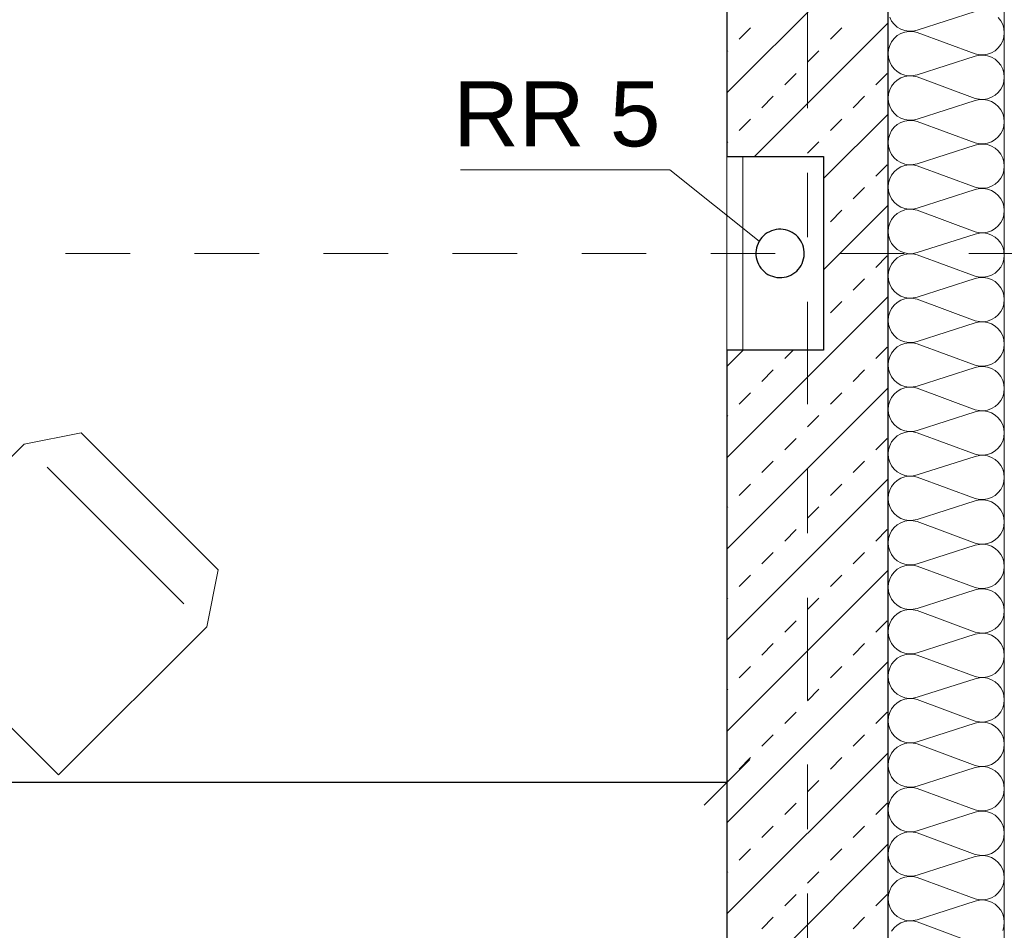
# Model space of a CAD drawing. Header units: metres. Extents: x -45.2 to 14.3, y -31.8 to 10.2.
# Tile 106 of 152: x -1.2 to 0.3, y -18.6 to -17.2. Entities that reach past the tile are written whole.
import ezdxf

# ---------------------------------------------------------------- set-up
doc = ezdxf.new("R2010")
doc.units = ezdxf.units.M
doc.header["$LTSCALE"] = 0.05
doc.linetypes.add('Achsen 01', pattern=[5.291531, 3.175, -1.058062, 0.352704, -0.705764])
doc.linetypes.add('Raster 01', pattern=[2, 1, -1])
doc.layers.get('0').update_dxf_attribs({"lineweight": 25})
for name, color, linetype, lineweight in [('013_Beton und Stahlbetonarbeiten-330 Außenwände', 7, 'Continuous', 25), ('039_Trockenbauarbeiten-340 Gipskarton', 7, 'Continuous', 9), ('AV1-Einrichtung Bemaßung', 7, 'Continuous', 9)]:
    doc.layers.add(name, color=color, linetype=linetype, lineweight=lineweight)
for name, color, linetype, lineweight, true_color in [('014_Fassadenarbeiten-330 mineralische Dämmung', 7, 'Continuous', 9, 0x666666), ('045_Sanitär Betriebseinrichtung-allg.', 9, 'Continuous', 13, 0x808080), ('AV1-Achsen', 1, 'Achsen 01', 18, 0xff0000), ('AV1-Einrichtung', 7, 'Continuous', 9, 0xa6a6a6), ('AV1-Raster', 7, 'Raster 01', 9, 0xa6a6a6)]:
    doc.layers.add(name, color=color, linetype=linetype, lineweight=lineweight, true_color=true_color)
doc.styles.add('Arial', font='arial.ttf')

msp = doc.modelspace()

# ---------------------------------------------------------------- linework, layer by layer
at = {"color": 0, "linetype": 'Continuous', "lineweight": 15}
msp.add_line((-0.0896, -18.3346), (-0.1604, -18.4054), dxfattribs=at)
at = {"color": 0, "linetype": 'ByBlock', "lineweight": -2}
msp.add_line((-0.125, -18.37), (-0.1957, -18.37), dxfattribs=at)
at = {"layer": '013_Beton und Stahlbetonarbeiten-330 Außenwände', "color": 251, "linetype": 'Continuous', "lineweight": 13, "true_color": 0x4c4c4c}
for p, q in [((0.125, -17.0512), (-0.125, -17.3012)), ((0.125, -17.1926), (-0.0824, -17.4)), ((-0.1061, -17.2181), (-0.0884, -17.2004)), ((0.0354, -17.2181), (0.053, -17.2004)), ((-0.125, -17.237), (-0.1237, -17.2357)), ((0, -17.2534), (0.0177, -17.2357)), ((-0.0354, -17.2888), (-0.0177, -17.2711)), ((0.1061, -17.2888), (0.1237, -17.2711)), ((-0.0707, -17.3241), (-0.053, -17.3064)), ((0.0707, -17.3241), (0.0884, -17.3064)), ((0.125, -17.334), (0.025, -17.434)), ((-0.1061, -17.3595), (-0.0884, -17.3418)), ((0.0354, -17.3595), (0.053, -17.3418)), ((-0.125, -17.3784), (-0.1237, -17.3771)), ((0, -17.3948), (0.0177, -17.3771)), ((0.1061, -17.4302), (0.1237, -17.4125)), ((0.0707, -17.4655), (0.0884, -17.4479)), ((0.125, -17.4754), (0.025, -17.5754)), ((0.0354, -17.5009), (0.053, -17.4832)), ((0.1061, -17.5716), (0.1237, -17.5539)), ((0.0707, -17.607), (0.0884, -17.5893)), ((0.125, -17.6169), (-0.125, -17.8669)), ((0.0354, -17.6423), (0.053, -17.6246)), ((-0.0996, -17.7), (-0.125, -17.7254)), ((-0.0354, -17.713), (-0.0223, -17.7)), ((0.1061, -17.713), (0.1237, -17.6953)), ((-0.0707, -17.7484), (-0.053, -17.7307)), ((0.0707, -17.7484), (0.0884, -17.7307)), ((0.125, -17.7583), (-0.125, -18.0083)), ((-0.1061, -17.7837), (-0.0884, -17.7661)), ((0.0354, -17.7837), (0.053, -17.7661)), ((-0.125, -17.8027), (-0.1237, -17.8014)), ((0, -17.8191), (0.0177, -17.8014)), ((-0.0354, -17.8544), (-0.0177, -17.8368)), ((0.1061, -17.8544), (0.1237, -17.8368)), ((-0.0707, -17.8898), (-0.053, -17.8721)), ((0.0707, -17.8898), (0.0884, -17.8721)), ((0.125, -17.8997), (-0.125, -18.1497)), ((-0.1061, -17.9252), (-0.0884, -17.9075)), ((0.0354, -17.9252), (0.053, -17.9075)), ((-0.125, -17.9441), (-0.1237, -17.9428)), ((0, -17.9605), (0.0177, -17.9428)), ((-0.0354, -17.9959), (-0.0177, -17.9782)), ((0.1061, -17.9959), (0.1237, -17.9782)), ((-0.0707, -18.0312), (-0.053, -18.0135)), ((0.0707, -18.0312), (0.0884, -18.0135)), ((0.125, -18.0411), (-0.125, -18.2911)), ((-0.1061, -18.0666), (-0.0884, -18.0489)), ((0.0354, -18.0666), (0.053, -18.0489)), ((-0.125, -18.0855), (-0.1237, -18.0843)), ((0, -18.1019), (0.0177, -18.0843)), ((-0.0354, -18.1373), (-0.0177, -18.1196)), ((0.1061, -18.1373), (0.1237, -18.1196)), ((-0.0707, -18.1726), (-0.053, -18.155)), ((0.0707, -18.1726), (0.0884, -18.155)), ((0.125, -18.1826), (-0.125, -18.4326)), ((-0.1061, -18.208), (-0.0884, -18.1903)), ((0.0354, -18.208), (0.053, -18.1903)), ((-0.125, -18.2269), (-0.1237, -18.2257)), ((0, -18.2434), (0.0177, -18.2257)), ((-0.0354, -18.2787), (-0.0177, -18.261)), ((0.1061, -18.2787), (0.1237, -18.261)), ((-0.0707, -18.3141), (-0.053, -18.2964)), ((0.0707, -18.3141), (0.0884, -18.2964)), ((0.125, -18.324), (-0.125, -18.574)), ((-0.1061, -18.3494), (-0.0884, -18.3317)), ((0.0354, -18.3494), (0.053, -18.3317)), ((-0.125, -18.3684), (-0.1237, -18.3671)), ((0, -18.3848), (0.0177, -18.3671)), ((-0.0354, -18.4201), (-0.0177, -18.4025)), ((0.1061, -18.4201), (0.1237, -18.4025)), ((-0.0707, -18.4555), (-0.053, -18.4378)), ((0.0707, -18.4555), (0.0884, -18.4378)), ((0.125, -18.4654), (-0.125, -18.7154)), ((-0.1061, -18.4908), (-0.0884, -18.4732)), ((0.0354, -18.4908), (0.053, -18.4732)), ((-0.125, -18.5098), (-0.1237, -18.5085)), ((0, -18.5262), (0.0177, -18.5085)), ((-0.0354, -18.5616), (-0.0177, -18.5439)), ((0.1061, -18.5616), (0.1237, -18.5439)), ((-0.0707, -18.5969), (-0.053, -18.5792)), ((0.0707, -18.5969), (0.0884, -18.5792))]:
    msp.add_line(p, q, dxfattribs=at)
at = {"layer": '013_Beton und Stahlbetonarbeiten-330 Außenwände'}
msp.add_lwpolyline([(0.125, -21.725), (0.125, -16.075), (-0.125, -16.075), (-0.125, -17.4), (0.025, -17.4), (0.025, -17.7), (-0.125, -17.7), (-0.125, -21.725)], close=True, dxfattribs=at)
at = {"layer": '014_Fassadenarbeiten-330 mineralische Dämmung'}
msp.add_lwpolyline([(0.305, -21.905), (0, -21.905), (0, -21.725), (0.125, -21.725), (0.125, -16.2), (0.305, -16.2)], close=True, dxfattribs=at)
for points in [[(0.26, -17.1751), (0.17, -17.2041), (0.17, -17.2041), (0.1637, -17.2055), (0.1572, -17.2056), (0.1508, -17.2046), (0.1447, -17.2024), (0.1392, -17.1991), (0.1343, -17.1948), (0.1303, -17.1897), (0.1274, -17.1839)], [(0.3026, -18.5995), (0.3044, -18.5933), (0.305, -18.5868), (0.3044, -18.5804), (0.3026, -18.5741), (0.2997, -18.5684), (0.2957, -18.5633), (0.2908, -18.559), (0.2853, -18.5557), (0.2792, -18.5535), (0.2728, -18.5524), (0.2663, -18.5526), (0.26, -18.554), (0.17, -18.5829), (0.17, -18.5829), (0.1637, -18.5843), (0.1572, -18.5845), (0.1508, -18.5835), (0.1447, -18.5813), (0.1392, -18.578), (0.1343, -18.5737), (0.1303, -18.5686), (0.1274, -18.5628), (0.1256, -18.5566), (0.125, -18.5502), (0.1256, -18.5437), (0.1274, -18.5375), (0.1303, -18.5317), (0.1343, -18.5266), (0.1392, -18.5223), (0.1447, -18.519), (0.1508, -18.5168), (0.1572, -18.5158), (0.1637, -18.516), (0.17, -18.5174), (0.26, -18.5506), (0.26, -18.5506), (0.2663, -18.552), (0.2728, -18.5522), (0.2792, -18.5512), (0.2853, -18.549), (0.2908, -18.5457), (0.2957, -18.5414), (0.2997, -18.5363), (0.3026, -18.5305), (0.3044, -18.5243), (0.305, -18.5179), (0.3044, -18.5114), (0.3026, -18.5052), (0.2997, -18.4994), (0.2957, -18.4943), (0.2908, -18.49), (0.2853, -18.4867), (0.2792, -18.4845), (0.2728, -18.4835), (0.2663, -18.4837), (0.26, -18.4851), (0.17, -18.514), (0.17, -18.514), (0.1637, -18.5154), (0.1572, -18.5156), (0.1508, -18.5146), (0.1447, -18.5124), (0.1392, -18.5091), (0.1343, -18.5048), (0.1303, -18.4997), (0.1274, -18.4939), (0.1256, -18.4877), (0.125, -18.4812), (0.1256, -18.4748), (0.1274, -18.4686), (0.1303, -18.4628), (0.1343, -18.4577), (0.1392, -18.4534), (0.1447, -18.4501), (0.1508, -18.4479), (0.1572, -18.4468), (0.1637, -18.447), (0.17, -18.4484), (0.26, -18.4817), (0.26, -18.4817), (0.2663, -18.4831), (0.2728, -18.4833), (0.2792, -18.4823), (0.2853, -18.4801), (0.2908, -18.4768), (0.2957, -18.4725), (0.2997, -18.4674), (0.3026, -18.4616), (0.3044, -18.4554), (0.305, -18.4489), (0.3044, -18.4425), (0.3026, -18.4363), (0.2997, -18.4305), (0.2957, -18.4254), (0.2908, -18.4211), (0.2853, -18.4178), (0.2792, -18.4156), (0.2728, -18.4145), (0.2663, -18.4147), (0.26, -18.4161), (0.17, -18.4451), (0.17, -18.4451), (0.1637, -18.4465), (0.1572, -18.4466), (0.1508, -18.4456), (0.1447, -18.4434), (0.1392, -18.4401), (0.1343, -18.4358), (0.1303, -18.4307), (0.1274, -18.4249), (0.1256, -18.4187), (0.125, -18.4123), (0.1256, -18.4058), (0.1274, -18.3996), (0.1303, -18.3938), (0.1343, -18.3887), (0.1392, -18.3844), (0.1447, -18.3811), (0.1508, -18.3789), (0.1572, -18.3779), (0.1637, -18.3781), (0.17, -18.3795), (0.26, -18.4128), (0.26, -18.4128), (0.2663, -18.4142), (0.2728, -18.4143), (0.2792, -18.4133), (0.2853, -18.4111), (0.2908, -18.4078), (0.2957, -18.4035), (0.2997, -18.3984), (0.3026, -18.3926), (0.3044, -18.3864), (0.305, -18.38), (0.3044, -18.3735), (0.3026, -18.3673), (0.2997, -18.3615), (0.2957, -18.3564), (0.2908, -18.3521), (0.2853, -18.3488), (0.2792, -18.3466), (0.2728, -18.3456), (0.2663, -18.3458), (0.26, -18.3472), (0.17, -18.3761), (0.17, -18.3761), (0.1637, -18.3775), (0.1572, -18.3777), (0.1508, -18.3767), (0.1447, -18.3745), (0.1392, -18.3712), (0.1343, -18.3669), (0.1303, -18.3618), (0.1274, -18.356), (0.1256, -18.3498), (0.125, -18.3433), (0.1256, -18.3369), (0.1274, -18.3307), (0.1303, -18.3249), (0.1343, -18.3198), (0.1392, -18.3155), (0.1447, -18.3122), (0.1508, -18.31), (0.1572, -18.309), (0.1637, -18.3091), (0.17, -18.3105), (0.26, -18.3438), (0.26, -18.3438), (0.2663, -18.3452), (0.2728, -18.3454), (0.2792, -18.3444), (0.2853, -18.3422), (0.2908, -18.3389), (0.2957, -18.3346), (0.2997, -18.3295), (0.3026, -18.3237), (0.3044, -18.3175), (0.305, -18.311), (0.3044, -18.3046), (0.3026, -18.2984), (0.2997, -18.2926), (0.2957, -18.2875), (0.2908, -18.2832), (0.2853, -18.2799), (0.2792, -18.2777), (0.2728, -18.2767), (0.2663, -18.2768), (0.26, -18.2782), (0.17, -18.3072), (0.17, -18.3072), (0.1637, -18.3086), (0.1572, -18.3088), (0.1508, -18.3077), (0.1447, -18.3055), (0.1392, -18.3022), (0.1343, -18.2979), (0.1303, -18.2928), (0.1274, -18.2871), (0.1256, -18.2808), (0.125, -18.2744), (0.1256, -18.2679), (0.1274, -18.2617), (0.1303, -18.2559), (0.1343, -18.2508), (0.1392, -18.2465), (0.1447, -18.2432), (0.1508, -18.241), (0.1572, -18.24), (0.1637, -18.2402), (0.17, -18.2416), (0.26, -18.2749), (0.26, -18.2749), (0.2663, -18.2763), (0.2728, -18.2765), (0.2792, -18.2754), (0.2853, -18.2732), (0.2908, -18.2699), (0.2957, -18.2656), (0.2997, -18.2605), (0.3026, -18.2547), (0.3044, -18.2485), (0.305, -18.2421), (0.3044, -18.2356), (0.3026, -18.2294), (0.2997, -18.2237), (0.2957, -18.2185), (0.2908, -18.2142), (0.2853, -18.2109), (0.2792, -18.2087), (0.2728, -18.2077), (0.2663, -18.2079), (0.26, -18.2093), (0.17, -18.2382), (0.17, -18.2382), (0.1637, -18.2396), (0.1572, -18.2398), (0.1508, -18.2388), (0.1447, -18.2366), (0.1392, -18.2333), (0.1343, -18.229), (0.1303, -18.2239), (0.1274, -18.2181), (0.1256, -18.2119), (0.125, -18.2054), (0.1256, -18.199), (0.1274, -18.1928), (0.1303, -18.187), (0.1343, -18.1819), (0.1392, -18.1776), (0.1447, -18.1743), (0.1508, -18.1721), (0.1572, -18.1711), (0.1637, -18.1713), (0.17, -18.1727), (0.26, -18.2059), (0.26, -18.2059), (0.2663, -18.2073), (0.2728, -18.2075), (0.2792, -18.2065), (0.2853, -18.2043), (0.2908, -18.201), (0.2957, -18.1967), (0.2997, -18.1916), (0.3026, -18.1858), (0.3044, -18.1796), (0.305, -18.1731), (0.3044, -18.1667), (0.3026, -18.1605), (0.2997, -18.1547), (0.2957, -18.1496), (0.2908, -18.1453), (0.2853, -18.142), (0.2792, -18.1398), (0.2728, -18.1388), (0.2663, -18.139), (0.26, -18.1404), (0.17, -18.1693), (0.17, -18.1693), (0.1637, -18.1707), (0.1572, -18.1709), (0.1508, -18.1698), (0.1447, -18.1676), (0.1392, -18.1643), (0.1343, -18.1601), (0.1303, -18.1549), (0.1274, -18.1492), (0.1256, -18.1429), (0.125, -18.1365), (0.1256, -18.13), (0.1274, -18.1238), (0.1303, -18.1181), (0.1343, -18.1129), (0.1392, -18.1087), (0.1447, -18.1053), (0.1508, -18.1031), (0.1572, -18.1021), (0.1637, -18.1023), (0.17, -18.1037), (0.26, -18.137), (0.26, -18.137), (0.2663, -18.1384), (0.2728, -18.1386), (0.2792, -18.1375), (0.2853, -18.1353), (0.2908, -18.132), (0.2957, -18.1277), (0.2997, -18.1226), (0.3026, -18.1169), (0.3044, -18.1106), (0.305, -18.1042), (0.3044, -18.0978), (0.3026, -18.0915), (0.2997, -18.0858), (0.2957, -18.0806), (0.2908, -18.0764), (0.2853, -18.0731), (0.2792, -18.0709), (0.2728, -18.0698), (0.2663, -18.07), (0.26, -18.0714), (0.17, -18.1003), (0.17, -18.1003), (0.1637, -18.1017), (0.1572, -18.1019), (0.1508, -18.1009), (0.1447, -18.0987), (0.1392, -18.0954), (0.1343, -18.0911), (0.1303, -18.086), (0.1274, -18.0802), (0.1256, -18.074), (0.125, -18.0676), (0.1256, -18.0611), (0.1274, -18.0549), (0.1303, -18.0491), (0.1343, -18.044), (0.1392, -18.0397), (0.1447, -18.0364), (0.1508, -18.0342), (0.1572, -18.0332), (0.1637, -18.0334), (0.17, -18.0348), (0.26, -18.068), (0.26, -18.068), (0.2663, -18.0694), (0.2728, -18.0696), (0.2792, -18.0686), (0.2853, -18.0664), (0.2908, -18.0631), (0.2957, -18.0588), (0.2997, -18.0537), (0.3026, -18.0479), (0.3044, -18.0417), (0.305, -18.0353), (0.3044, -18.0288), (0.3026, -18.0226), (0.2997, -18.0168), (0.2957, -18.0117), (0.2908, -18.0074), (0.2853, -18.0041), (0.2792, -18.0019), (0.2728, -18.0009), (0.2663, -18.0011), (0.26, -18.0025), (0.17, -18.0314), (0.17, -18.0314), (0.1637, -18.0328), (0.1572, -18.033), (0.1508, -18.032), (0.1447, -18.0298), (0.1392, -18.0264), (0.1343, -18.0222), (0.1303, -18.017), (0.1274, -18.0113), (0.1256, -18.0051), (0.125, -17.9986), (0.1256, -17.9922), (0.1274, -17.9859), (0.1303, -17.9802), (0.1343, -17.975), (0.1392, -17.9708), (0.1447, -17.9675), (0.1508, -17.9653), (0.1572, -17.9642), (0.1637, -17.9644), (0.17, -17.9658), (0.26, -17.9991), (0.26, -17.9991), (0.2663, -18.0005), (0.2728, -18.0007), (0.2792, -17.9997), (0.2853, -17.9974), (0.2908, -17.9941), (0.2957, -17.9899), (0.2997, -17.9847), (0.3026, -17.979), (0.3044, -17.9728), (0.305, -17.9663), (0.3044, -17.9599), (0.3026, -17.9536), (0.2997, -17.9479), (0.2957, -17.9428), (0.2908, -17.9385), (0.2853, -17.9352), (0.2792, -17.933), (0.2728, -17.9319), (0.2663, -17.9321), (0.26, -17.9335), (0.17, -17.9624), (0.17, -17.9624), (0.1637, -17.9638), (0.1572, -17.964), (0.1508, -17.963), (0.1447, -17.9608), (0.1392, -17.9575), (0.1343, -17.9532), (0.1303, -17.9481), (0.1274, -17.9423), (0.1256, -17.9361), (0.125, -17.9297), (0.1256, -17.9232), (0.1274, -17.917), (0.1303, -17.9112), (0.1343, -17.9061), (0.1392, -17.9018), (0.1447, -17.8985), (0.1508, -17.8963), (0.1572, -17.8953), (0.1637, -17.8955), (0.17, -17.8969), (0.26, -17.9301), (0.26, -17.9301), (0.2663, -17.9315), (0.2728, -17.9317), (0.2792, -17.9307), (0.2853, -17.9285), (0.2908, -17.9252), (0.2957, -17.9209), (0.2997, -17.9158), (0.3026, -17.91), (0.3044, -17.9038), (0.305, -17.8974), (0.3044, -17.8909), (0.3026, -17.8847), (0.2997, -17.8789), (0.2957, -17.8738), (0.2908, -17.8695), (0.2853, -17.8662), (0.2792, -17.864), (0.2728, -17.863), (0.2663, -17.8632), (0.26, -17.8646), (0.17, -17.8935), (0.17, -17.8935), (0.1637, -17.8949), (0.1572, -17.8951), (0.1508, -17.8941), (0.1447, -17.8919), (0.1392, -17.8886), (0.1343, -17.8843), (0.1303, -17.8792), (0.1274, -17.8734), (0.1256, -17.8672), (0.125, -17.8607), (0.1256, -17.8543), (0.1274, -17.8481), (0.1303, -17.8423), (0.1343, -17.8372), (0.1392, -17.8329), (0.1447, -17.8296), (0.1508, -17.8274), (0.1572, -17.8263), (0.1637, -17.8265), (0.17, -17.8279), (0.26, -17.8612), (0.26, -17.8612), (0.2663, -17.8626), (0.2728, -17.8628), (0.2792, -17.8618), (0.2853, -17.8596), (0.2908, -17.8563), (0.2957, -17.852), (0.2997, -17.8468), (0.3026, -17.8411), (0.3044, -17.8349), (0.305, -17.8284), (0.3044, -17.822), (0.3026, -17.8158), (0.2997, -17.81), (0.2957, -17.8049), (0.2908, -17.8006), (0.2853, -17.7973), (0.2792, -17.7951), (0.2728, -17.794), (0.2663, -17.7942), (0.26, -17.7956), (0.17, -17.8246), (0.17, -17.8246), (0.1637, -17.826), (0.1572, -17.8261), (0.1508, -17.8251), (0.1447, -17.8229), (0.1392, -17.8196), (0.1343, -17.8153), (0.1303, -17.8102), (0.1274, -17.8044), (0.1256, -17.7982), (0.125, -17.7918), (0.1256, -17.7853), (0.1274, -17.7791), (0.1303, -17.7733), (0.1343, -17.7682), (0.1392, -17.7639), (0.1447, -17.7606), (0.1508, -17.7584), (0.1572, -17.7574), (0.1637, -17.7576), (0.17, -17.759), (0.26, -17.7923), (0.26, -17.7923), (0.2663, -17.7937), (0.2728, -17.7938), (0.2792, -17.7928), (0.2853, -17.7906), (0.2908, -17.7873), (0.2957, -17.783), (0.2997, -17.7779), (0.3026, -17.7721), (0.3044, -17.7659), (0.305, -17.7595), (0.3044, -17.753), (0.3026, -17.7468), (0.2997, -17.741), (0.2957, -17.7359), (0.2908, -17.7316), (0.2853, -17.7283), (0.2792, -17.7261), (0.2728, -17.7251), (0.2663, -17.7253), (0.26, -17.7267), (0.17, -17.7556), (0.17, -17.7556), (0.1637, -17.757), (0.1572, -17.7572), (0.1508, -17.7562), (0.1447, -17.754), (0.1392, -17.7507), (0.1343, -17.7464), (0.1303, -17.7413), (0.1274, -17.7355), (0.1256, -17.7293), (0.125, -17.7228), (0.1256, -17.7164), (0.1274, -17.7102), (0.1303, -17.7044), (0.1343, -17.6993), (0.1392, -17.695), (0.1447, -17.6917), (0.1508, -17.6895), (0.1572, -17.6885), (0.1637, -17.6886), (0.17, -17.69), (0.26, -17.7233), (0.26, -17.7233), (0.2663, -17.7247), (0.2728, -17.7249), (0.2792, -17.7239), (0.2853, -17.7217), (0.2908, -17.7184), (0.2957, -17.7141), (0.2997, -17.709), (0.3026, -17.7032), (0.3044, -17.697), (0.305, -17.6905), (0.3044, -17.6841), (0.3026, -17.6779), (0.2997, -17.6721), (0.2957, -17.667), (0.2908, -17.6627), (0.2853, -17.6594), (0.2792, -17.6572), (0.2728, -17.6562), (0.2663, -17.6563), (0.26, -17.6577), (0.17, -17.6867), (0.17, -17.6867), (0.1637, -17.6881), (0.1572, -17.6883), (0.1508, -17.6872), (0.1447, -17.685), (0.1392, -17.6817), (0.1343, -17.6774), (0.1303, -17.6723), (0.1274, -17.6665), (0.1256, -17.6603), (0.125, -17.6539), (0.1256, -17.6474), (0.1274, -17.6412), (0.1303, -17.6354), (0.1343, -17.6303), (0.1392, -17.626), (0.1447, -17.6227), (0.1508, -17.6205), (0.1572, -17.6195), (0.1637, -17.6197), (0.17, -17.6211), (0.26, -17.6544), (0.26, -17.6544), (0.2663, -17.6558), (0.2728, -17.656), (0.2792, -17.6549), (0.2853, -17.6527), (0.2908, -17.6494), (0.2957, -17.6451), (0.2997, -17.64), (0.3026, -17.6342), (0.3044, -17.628), (0.305, -17.6216), (0.3044, -17.6151), (0.3026, -17.6089), (0.2997, -17.6031), (0.2957, -17.598), (0.2908, -17.5937), (0.2853, -17.5904), (0.2792, -17.5882), (0.2728, -17.5872), (0.2663, -17.5874), (0.26, -17.5888), (0.17, -17.6177), (0.17, -17.6177), (0.1637, -17.6191), (0.1572, -17.6193), (0.1508, -17.6183), (0.1447, -17.6161), (0.1392, -17.6128), (0.1343, -17.6085), (0.1303, -17.6034), (0.1274, -17.5976), (0.1256, -17.5914), (0.125, -17.5849), (0.1256, -17.5785), (0.1274, -17.5723), (0.1303, -17.5665), (0.1343, -17.5614), (0.1392, -17.5571), (0.1447, -17.5538), (0.1508, -17.5516), (0.1572, -17.5506), (0.1637, -17.5508), (0.17, -17.5522), (0.26, -17.5854), (0.26, -17.5854), (0.2663, -17.5868), (0.2728, -17.587), (0.2792, -17.586), (0.2853, -17.5838), (0.2908, -17.5805), (0.2957, -17.5762), (0.2997, -17.5711), (0.3026, -17.5653), (0.3044, -17.5591), (0.305, -17.5526), (0.3044, -17.5462), (0.3026, -17.54), (0.2997, -17.5342), (0.2957, -17.5291), (0.2908, -17.5248), (0.2853, -17.5215), (0.2792, -17.5193), (0.2728, -17.5183), (0.2663, -17.5185), (0.26, -17.5199), (0.17, -17.5488), (0.17, -17.5488), (0.1637, -17.5502), (0.1572, -17.5504), (0.1508, -17.5493), (0.1447, -17.5471), (0.1392, -17.5438), (0.1343, -17.5395), (0.1303, -17.5344), (0.1274, -17.5287), (0.1256, -17.5224), (0.125, -17.516), (0.1256, -17.5095), (0.1274, -17.5033), (0.1303, -17.4976), (0.1343, -17.4924), (0.1392, -17.4881), (0.1447, -17.4848), (0.1508, -17.4826), (0.1572, -17.4816), (0.1637, -17.4818), (0.17, -17.4832), (0.26, -17.5165), (0.26, -17.5165), (0.2663, -17.5179), (0.2728, -17.5181), (0.2792, -17.517), (0.2853, -17.5148), (0.2908, -17.5115), (0.2957, -17.5072), (0.2997, -17.5021), (0.3026, -17.4964), (0.3044, -17.4901), (0.305, -17.4837), (0.3044, -17.4772), (0.3026, -17.471), (0.2997, -17.4653), (0.2957, -17.4601), (0.2908, -17.4559), (0.2853, -17.4526), (0.2792, -17.4503), (0.2728, -17.4493), (0.2663, -17.4495), (0.26, -17.4509), (0.17, -17.4798), (0.17, -17.4798), (0.1637, -17.4812), (0.1572, -17.4814), (0.1508, -17.4804), (0.1447, -17.4782), (0.1392, -17.4749), (0.1343, -17.4706), (0.1303, -17.4655), (0.1274, -17.4597), (0.1256, -17.4535), (0.125, -17.447), (0.1256, -17.4406), (0.1274, -17.4344), (0.1303, -17.4286), (0.1343, -17.4235), (0.1392, -17.4192), (0.1447, -17.4159), (0.1508, -17.4137), (0.1572, -17.4127), (0.1637, -17.4129), (0.17, -17.4143), (0.26, -17.4475), (0.26, -17.4475), (0.2663, -17.4489), (0.2728, -17.4491), (0.2792, -17.4481), (0.2853, -17.4459), (0.2908, -17.4426), (0.2957, -17.4383), (0.2997, -17.4332), (0.3026, -17.4274), (0.3044, -17.4212), (0.305, -17.4147), (0.3044, -17.4083), (0.3026, -17.4021), (0.2997, -17.3963), (0.2957, -17.3912), (0.2908, -17.3869), (0.2853, -17.3836), (0.2792, -17.3814), (0.2728, -17.3804), (0.2663, -17.3806), (0.26, -17.382), (0.17, -17.4109), (0.17, -17.4109), (0.1637, -17.4123), (0.1572, -17.4125), (0.1508, -17.4115), (0.1447, -17.4092), (0.1392, -17.4059), (0.1343, -17.4017), (0.1303, -17.3965), (0.1274, -17.3908), (0.1256, -17.3845), (0.125, -17.3781), (0.1256, -17.3717), (0.1274, -17.3654), (0.1303, -17.3597), (0.1343, -17.3545), (0.1392, -17.3503), (0.1447, -17.347), (0.1508, -17.3448), (0.1572, -17.3437), (0.1637, -17.3439), (0.17, -17.3453), (0.26, -17.3786), (0.26, -17.3786), (0.2663, -17.38), (0.2728, -17.3802), (0.2792, -17.3791), (0.2853, -17.3769), (0.2908, -17.3736), (0.2957, -17.3694), (0.2997, -17.3642), (0.3026, -17.3585), (0.3044, -17.3522), (0.305, -17.3458), (0.3044, -17.3394), (0.3026, -17.3331), (0.2997, -17.3274), (0.2957, -17.3223), (0.2908, -17.318), (0.2853, -17.3147), (0.2792, -17.3125), (0.2728, -17.3114), (0.2663, -17.3116), (0.26, -17.313), (0.17, -17.3419), (0.17, -17.3419), (0.1637, -17.3433), (0.1572, -17.3435), (0.1508, -17.3425), (0.1447, -17.3403), (0.1392, -17.337), (0.1343, -17.3327), (0.1303, -17.3276), (0.1274, -17.3218), (0.1256, -17.3156), (0.125, -17.3092), (0.1256, -17.3027), (0.1274, -17.2965), (0.1303, -17.2907), (0.1343, -17.2856), (0.1392, -17.2813), (0.1447, -17.278), (0.1508, -17.2758), (0.1572, -17.2748), (0.1637, -17.275), (0.17, -17.2764), (0.26, -17.3096), (0.26, -17.3096), (0.2663, -17.311), (0.2728, -17.3112), (0.2792, -17.3102), (0.2853, -17.308), (0.2908, -17.3047), (0.2957, -17.3004), (0.2997, -17.2953), (0.3026, -17.2895), (0.3044, -17.2833), (0.305, -17.2769), (0.3044, -17.2704), (0.3026, -17.2642), (0.2997, -17.2584), (0.2957, -17.2533), (0.2908, -17.249), (0.2853, -17.2457), (0.2792, -17.2435), (0.2728, -17.2425), (0.2663, -17.2427), (0.26, -17.2441), (0.17, -17.273), (0.17, -17.273), (0.1637, -17.2744), (0.1572, -17.2746), (0.1508, -17.2736), (0.1447, -17.2714), (0.1392, -17.2681), (0.1343, -17.2638), (0.1303, -17.2586), (0.1274, -17.2529), (0.1256, -17.2467), (0.125, -17.2402), (0.1256, -17.2338), (0.1274, -17.2275), (0.1303, -17.2218), (0.1343, -17.2167), (0.1392, -17.2124), (0.1447, -17.2091), (0.1508, -17.2069), (0.1572, -17.2058), (0.1637, -17.206), (0.17, -17.2074), (0.26, -17.2407), (0.26, -17.2407), (0.2663, -17.2421), (0.2728, -17.2423), (0.2792, -17.2413), (0.2853, -17.2391), (0.2908, -17.2358), (0.2957, -17.2315), (0.2997, -17.2263), (0.3026, -17.2206), (0.3044, -17.2144), (0.305, -17.2079), (0.3044, -17.2015), (0.3026, -17.1953), (0.2997, -17.1895), (0.2957, -17.1844)], [(0.1303, -18.6007), (0.1343, -18.5956), (0.1392, -18.5913), (0.1447, -18.588), (0.1508, -18.5858), (0.1572, -18.5847), (0.1637, -18.5849), (0.17, -18.5863), (0.26, -18.6196)]]:
    msp.add_lwpolyline(points, dxfattribs=at)
at = {"layer": '039_Trockenbauarbeiten-340 Gipskarton'}
msp.add_lwpolyline([(-0.125, -17.7), (-0.125, -17.4), (-0.1, -17.4), (-0.1, -17.7)], close=True, dxfattribs=at)
at = {"layer": '045_Sanitär Betriebseinrichtung-allg.', "color": 165, "lineweight": 13, "true_color": 0x595995}
msp.add_lwpolyline([(-0.075, -17.5312), (-0.2136, -17.4204), (-0.5379, -17.4204)], dxfattribs=at)
at = {"layer": '045_Sanitär Betriebseinrichtung-allg.', "color": 165, "lineweight": 25, "true_color": 0x595995}
msp.add_lwpolyline([(-0.0238, -17.5175), (-0.0271, -17.5158), (-0.0305, -17.5145), (-0.034, -17.5135), (-0.0376, -17.5128), (-0.0412, -17.5125), (-0.045, -17.5126), (-0.0486, -17.513), (-0.0522, -17.5138), (-0.0557, -17.5149), (-0.0591, -17.5163), (-0.0623, -17.5182), (-0.0654, -17.5203), (-0.0682, -17.5226), (-0.0707, -17.5252), (-0.073, -17.5281), (-0.075, -17.5312), (-0.0767, -17.5346), (-0.078, -17.538), (-0.079, -17.5415), (-0.0797, -17.5451), (-0.08, -17.5487), (-0.0799, -17.5525), (-0.0795, -17.5561), (-0.0787, -17.5597), (-0.0776, -17.5632), (-0.0762, -17.5666), (-0.0743, -17.5698), (-0.0722, -17.5729), (-0.0699, -17.5757), (-0.0673, -17.5782), (-0.0644, -17.5805), (-0.0613, -17.5825), (-0.0579, -17.5842), (-0.0545, -17.5855), (-0.051, -17.5865), (-0.0474, -17.5872), (-0.0438, -17.5875), (-0.04, -17.5874), (-0.0364, -17.587), (-0.0328, -17.5862), (-0.0293, -17.5851), (-0.0259, -17.5837), (-0.0227, -17.5818), (-0.0196, -17.5797), (-0.0168, -17.5774), (-0.0143, -17.5748), (-0.012, -17.5719), (-0.01, -17.5687), (-0.0083, -17.5654), (-0.007, -17.562), (-0.006, -17.5585), (-0.0053, -17.5549), (-0.005, -17.5513), (-0.0051, -17.5475), (-0.0055, -17.5439), (-0.0063, -17.5403), (-0.0074, -17.5368), (-0.0088, -17.5334), (-0.0107, -17.5302), (-0.0128, -17.5271), (-0.0151, -17.5243), (-0.0177, -17.5218), (-0.0206, -17.5195)], close=True, dxfattribs=at)
at = {"layer": 'AV1-Achsen'}
msp.add_line((0, -26.5), (0, 4.9), dxfattribs=at)
at = {"layer": 'AV1-Einrichtung'}
msp.add_line((-1.1786, -17.8812), (-0.9665, -18.0933), dxfattribs=at)
msp.add_lwpolyline([(-0.9134, -18.0403), (-1.1256, -17.8281), (-1.214, -17.8458), (-1.4438, -18.0756), (-1.1609, -18.3585), (-0.9311, -18.1287)], close=True, dxfattribs=at)
at = {"layer": 'AV1-Einrichtung Bemaßung', "color": 0, "lineweight": -2}
for p, q in [((-0.125, -17.915), (-0.125, -18.32)), ((-0.1957, -18.37), (-3.9043, -18.37))]:
    msp.add_line(p, q, dxfattribs=at)
at = {"layer": 'AV1-Einrichtung Bemaßung'}
msp.add_lwpolyline([(-3.975, -16.225), (-0.125, -16.225), (-0.125, -21.475), (-3.975, -21.475)], close=True, dxfattribs=at)
at = {"layer": 'AV1-Raster'}
msp.add_line((1.35, -17.55), (-40.5, -17.55), dxfattribs=at)
at = {"layer": 'Defpoints', "color": 0, "lineweight": 0}
msp.add_line((-0.125, -18.415), (-0.125, -18.415), dxfattribs=at)

# ---------------------------------------------------------------- texts
at = {"layer": '045_Sanitär Betriebseinrichtung-allg.', "color": 165, "true_color": 0x595995, "insert": (-0.549, -17.3855), "char_height": 0.10087, "attachment_point": 7, "style": 'Arial'}
msp.add_mtext('RR 5', dxfattribs=at)

doc.saveas('drawing.dxf')
